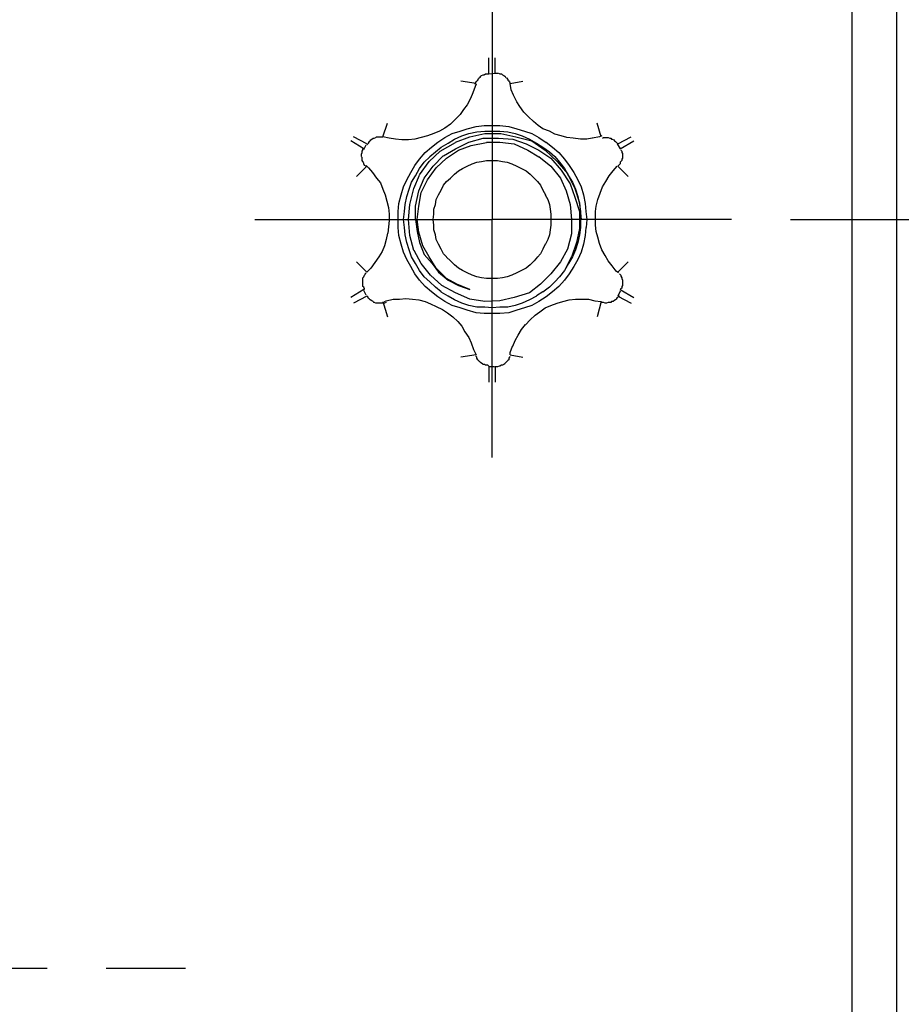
# Model space of a CAD drawing. Extents: x 0 to 283, y 0 to 196.
# Tile 32 of 35: x 227 to 242, y 100 to 117. Entities that reach past the tile are written whole.
import ezdxf

# ---------------------------------------------------------------- set-up
doc = ezdxf.new("R2010")
doc.units = 0
doc.linetypes.add('CENTER', pattern=[12, 8, -1, 2, -1])
doc.layers.get('0').update_dxf_attribs({"linetype": 'CONTINUOUS'})
doc.layers.get('DEFPOINTS').update_dxf_attribs({"linetype": 'CONTINUOUS'})
doc.layers.add('CTR', color=7, linetype='CENTER')
doc.layers.add('LAYER_1', color=7, linetype='CONTINUOUS')
doc.styles.add('SANSSERIF', font='sanss___.ttf')
doc.dimstyles.new('ISO-25$0', dxfattribs={"dimtxt": 2.5, "dimasz": 2.5, "dimexe": 1.25, "dimexo": 1, "dimgap": 0.6, "dimtad": 1, "dimdec": 1, "dimzin": 9, "dimdsep": 46, "dimtxsty": 'SANSSERIF', "dimcen": 0.75, "dimadec": 1, "dimazin": 0, "dimtfac": 1, "dimtdec": 1, "dimtmove": 0, "dimatfit": 3, "dimfxl": 1, "dimarcsym": 0})
doc.dimstyles.new('ISO-25$3', dxfattribs={"dimtxt": 2.5, "dimasz": 2.5, "dimexe": 1.25, "dimexo": 1, "dimgap": 0.6, "dimtad": 1, "dimtih": 1, "dimtoh": 1, "dimdec": 1, "dimzin": 9, "dimdsep": 46, "dimtxsty": 'SANSSERIF', "dimcen": 0.75, "dimadec": 1, "dimazin": 0, "dimtfac": 1, "dimtdec": 1, "dimtofl": 0, "dimtmove": 0, "dimatfit": 3, "dimfxl": 1, "dimarcsym": 0})

# ---------------------------------------------------------------- blocks, each defined once
blk = doc.blocks.new('*D63')
at = {"color": 0, "lineweight": -2, "transparency": 16777216}
for p, q in [((212.674, 99.82), (212.674, 101.32)), ((211.924, 100.57), (213.424, 100.57)), ((222.251, 66.281), (217.019, 85.013)), ((231.942, 66.281), (222.251, 66.281))]:
    blk.add_line(p, q, dxfattribs=at)
at = {"color": 0, "transparency": 16777216}
blk.add_solid([(217.421, 85.125), (216.618, 84.901), (216.347, 87.421)], dxfattribs=at)
at = {"layer": 'DEFPOINTS', "color": 0, "transparency": 16777216}
for p in [(209.002, 113.719), (216.347, 87.421)]:
    blk.add_point(p, dxfattribs=at)
at = {"color": 0, "transparency": 16777216, "insert": (227.397, 68.189), "char_height": 2.5, "attachment_point": 5, "style": 'SANSSERIF'}
blk.add_mtext('∅54.6', dxfattribs=at)
blk = doc.blocks.new('*D64')
at = {"color": 0, "lineweight": -2, "transparency": 16777216}
for p, q in [((239.945, 113.257), (257.989, 113.257)), ((256.739, 110.757), (256.739, 90.37)), ((239.945, 87.87), (257.989, 87.87))]:
    blk.add_line(p, q, dxfattribs=at)
at = {"color": 0, "transparency": 16777216}
for points in [[(256.322, 110.757), (257.156, 110.757), (256.739, 113.257)], [(256.322, 90.37), (257.156, 90.37), (256.739, 87.87)]]:
    blk.add_solid(points, dxfattribs=at)
at = {"layer": 'DEFPOINTS', "color": 0, "transparency": 16777216}
for p in [(238.945, 113.257), (238.945, 87.87), (256.739, 87.87)]:
    blk.add_point(p, dxfattribs=at)
at = {"color": 0, "transparency": 16777216, "insert": (254.851, 100.564), "char_height": 2.5, "attachment_point": 5, "rotation": 90, "style": 'SANSSERIF'}
blk.add_mtext('50.8', dxfattribs=at)
blk = doc.blocks.new('*D65')
at = {"color": 0, "lineweight": -2, "transparency": 16777216}
for p, q in [((244.264, 122.907), (257.989, 122.907)), ((256.739, 120.407), (256.739, 115.757)), ((239.945, 113.257), (257.989, 113.257))]:
    blk.add_line(p, q, dxfattribs=at)
at = {"color": 0, "transparency": 16777216}
for points in [[(256.322, 120.407), (257.156, 120.407), (256.739, 122.907)], [(256.322, 115.757), (257.156, 115.757), (256.739, 113.257)]]:
    blk.add_solid(points, dxfattribs=at)
at = {"layer": 'DEFPOINTS', "color": 0, "transparency": 16777216}
for p in [(243.264, 122.907), (238.945, 113.257), (256.739, 113.257)]:
    blk.add_point(p, dxfattribs=at)
at = {"color": 0, "transparency": 16777216, "insert": (254.849, 118.082), "char_height": 2.5, "attachment_point": 5, "rotation": 90, "style": 'SANSSERIF'}
blk.add_mtext('19.3', dxfattribs=at)

msp = doc.modelspace()

# ---------------------------------------------------------------- linework, layer by layer
at = {"layer": 'CTR'}
msp.add_line((195.344, 100.57), (229.689, 100.57), dxfattribs=at)
at = {"layer": 'LAYER_1', "color": 7}
for points in [[(240.984, 117.832), (240.984, 83.294)], [(241.74, 117.832), (241.74, 83.294)], [(234.884, 117.293), (234.884, 113.257)], [(234.829, 115.74), (234.829, 115.997)], [(234.938, 115.74), (234.938, 115.997)], [(234.655, 115.646), (234.668, 115.659)], [(234.668, 115.66), (234.682, 115.673)], [(234.682, 115.673), (234.695, 115.687)], [(234.694, 115.687), (234.708, 115.7)], [(234.708, 115.7), (234.735, 115.713)], [(234.735, 115.713), (234.748, 115.713)], [(234.749, 115.713), (234.776, 115.727)], [(234.776, 115.727), (234.789, 115.727)], [(234.79, 115.727), (234.803, 115.727)], [(234.803, 115.727), (234.829, 115.727)], [(234.829, 115.727), (234.938, 115.74)], [(234.924, 115.74), (234.951, 115.74)], [(234.951, 115.74), (234.978, 115.74)], [(234.978, 115.74), (234.991, 115.74)], [(234.992, 115.74), (235.018, 115.727)], [(235.018, 115.727), (235.046, 115.727)], [(235.046, 115.727), (235.059, 115.713)], [(235.059, 115.713), (235.086, 115.7)], [(235.086, 115.7), (235.099, 115.687)], [(235.099, 115.687), (235.113, 115.674)], [(235.113, 115.673), (235.126, 115.66)], [(235.127, 115.66), (235.153, 115.632)], [(234.614, 115.565), (234.357, 115.605)], [(234.6, 115.512), (234.559, 115.403)], [(234.6, 115.565), (234.613, 115.592)], [(234.6, 115.552), (234.6, 115.565)], [(234.614, 115.552), (234.6, 115.512)], [(234.614, 115.592), (234.627, 115.605)], [(234.627, 115.606), (234.641, 115.619)], [(234.641, 115.619), (234.654, 115.646)], [(235.153, 115.632), (235.153, 115.619)], [(235.153, 115.619), (235.167, 115.605)], [(235.168, 115.606), (235.18, 115.592)], [(235.18, 115.592), (235.193, 115.565)], [(235.194, 115.565), (235.409, 115.605)], [(235.207, 115.457), (235.194, 115.565)], [(234.559, 115.403), (234.519, 115.309)], [(235.248, 115.363), (235.208, 115.457)], [(235.303, 115.255), (235.248, 115.363)], [(234.465, 115.2), (234.398, 115.12)], [(234.52, 115.308), (234.465, 115.2)], [(235.356, 115.173), (235.303, 115.255)], [(235.424, 115.079), (235.356, 115.173)], [(234.343, 115.039), (234.263, 114.957)], [(234.398, 115.12), (234.343, 115.039)], [(235.504, 114.998), (235.424, 115.079)], [(235.585, 114.917), (235.503, 114.998)], [(233.035, 114.661), (233.115, 114.89)], [(234.181, 114.876), (234.087, 114.809)], [(234.263, 114.957), (234.181, 114.876)], [(234.465, 114.796), (234.613, 114.836)], [(234.614, 114.837), (234.749, 114.85)], [(234.749, 114.85), (234.884, 114.85)], [(234.884, 114.85), (235.018, 114.85)], [(235.018, 114.85), (235.167, 114.836)], [(235.168, 114.837), (235.303, 114.796)], [(235.666, 114.85), (235.585, 114.917)], [(235.748, 114.796), (235.666, 114.85)], [(236.733, 114.661), (236.665, 114.89)], [(232.764, 114.539), (232.535, 114.66)], [(232.913, 114.647), (232.927, 114.66)], [(232.927, 114.661), (232.954, 114.661)], [(232.954, 114.661), (232.967, 114.661)], [(232.968, 114.661), (232.994, 114.661)], [(232.994, 114.661), (233.007, 114.661)], [(233.007, 114.661), (233.035, 114.661)], [(233.143, 114.634), (233.035, 114.661)], [(233.791, 114.674), (233.683, 114.647)], [(233.897, 114.715), (233.791, 114.675)], [(233.993, 114.755), (233.898, 114.715)], [(234.087, 114.809), (233.993, 114.755)], [(234.087, 114.647), (234.208, 114.714)], [(234.208, 114.715), (234.344, 114.755)], [(234.249, 114.62), (234.371, 114.674)], [(234.263, 114.567), (234.506, 114.66)], [(234.343, 114.755), (234.465, 114.795)], [(234.371, 114.674), (234.492, 114.714)], [(234.492, 114.715), (234.627, 114.742)], [(234.506, 114.661), (234.762, 114.715)], [(234.627, 114.742), (234.762, 114.755)], [(234.762, 114.755), (234.884, 114.755)], [(234.762, 114.715), (235.033, 114.715)], [(234.884, 114.755), (235.018, 114.755)], [(235.018, 114.755), (235.153, 114.742)], [(235.033, 114.715), (235.289, 114.661)], [(235.153, 114.742), (235.274, 114.715)], [(235.274, 114.715), (235.397, 114.675)], [(235.289, 114.661), (235.559, 114.593)], [(235.303, 114.796), (235.437, 114.756)], [(235.397, 114.674), (235.518, 114.62)], [(235.437, 114.755), (235.559, 114.715)], [(235.559, 114.715), (235.679, 114.647)], [(235.856, 114.755), (235.748, 114.795)], [(235.95, 114.702), (235.856, 114.756)], [(236.058, 114.674), (235.95, 114.702)], [(236.152, 114.647), (236.058, 114.674)], [(236.706, 114.661), (236.585, 114.634)], [(236.747, 114.674), (236.706, 114.661)], [(237.016, 114.539), (237.245, 114.66)], [(232.711, 114.458), (232.494, 114.593)], [(232.711, 114.445), (232.751, 114.526)], [(232.764, 114.526), (232.778, 114.539)], [(232.778, 114.539), (232.791, 114.553)], [(232.792, 114.552), (232.805, 114.58)], [(232.805, 114.58), (232.819, 114.593)], [(232.819, 114.593), (232.832, 114.606)], [(232.831, 114.607), (232.846, 114.62)], [(232.846, 114.62), (232.872, 114.634)], [(232.872, 114.634), (232.886, 114.634)], [(232.886, 114.634), (232.913, 114.647)], [(233.25, 114.62), (233.143, 114.634)], [(233.358, 114.607), (233.25, 114.62)], [(233.467, 114.607), (233.358, 114.607)], [(233.574, 114.62), (233.467, 114.607)], [(233.683, 114.647), (233.574, 114.62)], [(233.75, 114.391), (233.858, 114.485)], [(233.858, 114.485), (233.966, 114.567)], [(233.925, 114.404), (234.02, 114.485)], [(233.965, 114.567), (234.087, 114.647)], [(234.006, 114.418), (234.263, 114.566)], [(234.02, 114.485), (234.141, 114.552)], [(234.141, 114.552), (234.249, 114.62)], [(234.263, 114.458), (234.492, 114.567)], [(234.316, 114.431), (234.533, 114.513)], [(234.492, 114.567), (234.735, 114.634)], [(234.533, 114.513), (234.789, 114.566)], [(234.735, 114.634), (234.991, 114.634)], [(234.79, 114.567), (235.017, 114.567)], [(234.992, 114.634), (235.235, 114.621)], [(235.018, 114.567), (235.262, 114.539)], [(235.235, 114.62), (235.464, 114.539)], [(235.262, 114.539), (235.491, 114.431)], [(235.464, 114.539), (235.68, 114.431)], [(235.518, 114.62), (235.638, 114.553)], [(235.559, 114.593), (235.787, 114.431)], [(235.639, 114.552), (235.748, 114.486)], [(235.68, 114.647), (235.801, 114.566)], [(235.748, 114.485), (235.856, 114.404)], [(235.801, 114.567), (235.909, 114.485)], [(235.909, 114.485), (236.017, 114.391)], [(236.26, 114.634), (236.152, 114.647)], [(236.382, 114.62), (236.26, 114.634)], [(236.49, 114.62), (236.382, 114.62)], [(236.584, 114.634), (236.49, 114.621)], [(236.759, 114.634), (236.774, 114.647)], [(236.774, 114.647), (236.8, 114.647)], [(236.8, 114.647), (236.813, 114.647)], [(236.814, 114.647), (236.841, 114.647)], [(236.841, 114.647), (236.854, 114.647)], [(236.854, 114.647), (236.88, 114.634)], [(236.881, 114.634), (236.895, 114.634)], [(236.895, 114.634), (236.909, 114.621)], [(236.909, 114.62), (236.922, 114.62)], [(236.921, 114.62), (236.949, 114.607)], [(236.949, 114.607), (236.962, 114.593)], [(236.962, 114.593), (236.976, 114.58)], [(236.976, 114.58), (236.989, 114.567)], [(236.99, 114.567), (237.003, 114.553)], [(237.003, 114.552), (237.016, 114.539)], [(237.003, 114.539), (237.056, 114.458)], [(237.056, 114.458), (237.286, 114.593)], [(232.67, 114.364), (232.684, 114.391)], [(232.67, 114.351), (232.67, 114.364)], [(232.67, 114.324), (232.67, 114.351)], [(232.684, 114.31), (232.671, 114.323)], [(232.684, 114.418), (232.697, 114.431)], [(232.684, 114.391), (232.684, 114.418)], [(232.696, 114.431), (232.696, 114.458)], [(233.656, 114.283), (233.75, 114.391)], [(233.736, 114.229), (233.83, 114.323)], [(233.818, 114.242), (234.006, 114.418)], [(233.83, 114.324), (233.924, 114.404)], [(233.885, 114.162), (234.059, 114.336)], [(234.06, 114.337), (234.263, 114.458)], [(234.114, 114.296), (234.316, 114.431)], [(235.491, 114.431), (235.68, 114.323)], [(235.68, 114.431), (235.883, 114.296)], [(235.68, 114.324), (235.883, 114.162)], [(235.787, 114.431), (235.99, 114.242)], [(235.856, 114.404), (235.949, 114.324)], [(235.95, 114.324), (236.03, 114.229)], [(236.017, 114.391), (236.112, 114.283)], [(237.07, 114.431), (237.083, 114.418)], [(237.084, 114.418), (237.084, 114.39)], [(237.084, 114.391), (237.097, 114.377)], [(237.097, 114.378), (237.097, 114.351)], [(237.097, 114.351), (237.097, 114.337)], [(237.097, 114.337), (237.097, 114.323)], [(237.097, 114.324), (237.097, 114.296)], [(232.764, 114.162), (232.589, 113.986)], [(232.684, 114.283), (232.684, 114.31)], [(232.684, 114.256), (232.684, 114.283)], [(232.696, 114.242), (232.684, 114.256)], [(232.711, 114.216), (232.697, 114.242)], [(232.711, 114.202), (232.711, 114.215)], [(232.724, 114.175), (232.711, 114.202)], [(232.751, 114.162), (232.724, 114.175)], [(232.751, 114.175), (232.791, 114.134)], [(232.764, 114.148), (232.751, 114.162)], [(233.507, 114.053), (233.574, 114.175)], [(233.574, 114.175), (233.656, 114.283)], [(233.656, 114.013), (233.818, 114.242)], [(233.656, 114.121), (233.736, 114.229)], [(233.736, 113.959), (233.885, 114.162)], [(233.938, 114.134), (234.114, 114.296)], [(234.384, 114.121), (234.465, 114.162)], [(234.465, 114.162), (234.547, 114.202)], [(234.547, 114.202), (234.627, 114.229)], [(234.627, 114.229), (234.708, 114.242)], [(234.708, 114.242), (234.79, 114.256)], [(234.79, 114.256), (234.884, 114.256)], [(234.884, 114.256), (234.978, 114.256)], [(234.978, 114.256), (235.059, 114.243)], [(235.059, 114.242), (235.14, 114.229)], [(235.14, 114.229), (235.221, 114.201)], [(235.221, 114.202), (235.303, 114.162)], [(235.303, 114.162), (235.383, 114.121)], [(235.883, 114.296), (236.057, 114.094)], [(235.883, 114.162), (236.044, 113.959)], [(235.991, 114.242), (236.165, 114.04)], [(236.03, 114.229), (236.112, 114.121)], [(236.112, 114.283), (236.193, 114.175)], [(236.193, 114.175), (236.273, 114.054)], [(236.935, 114.081), (237.003, 114.162)], [(237.03, 114.175), (237.016, 114.162)], [(237.016, 114.162), (237.191, 113.986)], [(237.043, 114.188), (237.03, 114.175)], [(237.056, 114.202), (237.043, 114.188)], [(237.056, 114.229), (237.056, 114.201)], [(237.07, 114.242), (237.057, 114.229)], [(237.084, 114.256), (237.07, 114.243)], [(237.097, 114.296), (237.084, 114.283)], [(237.084, 114.283), (237.084, 114.256)], [(232.792, 114.134), (232.858, 114.053)], [(232.859, 114.053), (232.927, 113.959)], [(233.44, 113.932), (233.507, 114.053)], [(233.521, 113.892), (233.587, 114)], [(233.561, 113.783), (233.655, 114.012)], [(233.587, 114), (233.655, 114.121)], [(233.791, 113.932), (233.938, 114.134)], [(234.181, 113.959), (234.249, 114.026)], [(234.249, 114.027), (234.316, 114.081)], [(234.316, 114.081), (234.384, 114.121)], [(235.383, 114.121), (235.464, 114.081)], [(235.464, 114.081), (235.53, 114.027)], [(235.531, 114.027), (235.597, 113.959)], [(236.058, 114.094), (236.206, 113.865)], [(236.112, 114.121), (236.179, 114)], [(236.165, 114.04), (236.287, 113.783)], [(236.179, 114), (236.247, 113.892)], [(236.273, 114.053), (236.341, 113.932)], [(236.814, 113.905), (236.868, 113.999)], [(236.868, 114), (236.935, 114.081)], [(232.927, 113.959), (232.994, 113.877)], [(232.994, 113.877), (233.034, 113.77)], [(233.385, 113.81), (233.44, 113.932)], [(233.48, 113.77), (233.52, 113.891)], [(233.642, 113.743), (233.736, 113.959)], [(233.683, 113.716), (233.791, 113.932)], [(234.02, 113.757), (234.06, 113.838)], [(234.06, 113.838), (234.114, 113.905)], [(234.114, 113.905), (234.181, 113.959)], [(235.598, 113.959), (235.654, 113.905)], [(235.654, 113.905), (235.707, 113.838)], [(235.707, 113.838), (235.747, 113.757)], [(236.044, 113.959), (236.139, 113.743)], [(236.206, 113.864), (236.287, 113.635)], [(236.247, 113.892), (236.3, 113.77)], [(236.341, 113.932), (236.395, 113.811)], [(236.759, 113.81), (236.814, 113.905)], [(233.035, 113.77), (233.075, 113.676)], [(233.076, 113.675), (233.103, 113.568)], [(233.305, 113.527), (233.345, 113.675)], [(233.345, 113.675), (233.385, 113.811)], [(233.44, 113.649), (233.48, 113.77)], [(233.493, 113.514), (233.561, 113.783)], [(233.587, 113.487), (233.642, 113.743)], [(233.642, 113.487), (233.683, 113.715)], [(233.938, 113.595), (233.979, 113.675)], [(233.979, 113.675), (234.02, 113.757)], [(235.748, 113.757), (235.788, 113.675)], [(235.787, 113.675), (235.828, 113.595)], [(236.139, 113.743), (236.206, 113.514)], [(236.287, 113.783), (236.369, 113.54)], [(236.3, 113.77), (236.341, 113.649)], [(236.395, 113.81), (236.435, 113.675)], [(236.436, 113.675), (236.463, 113.527)], [(236.678, 113.595), (236.719, 113.703)], [(236.719, 113.703), (236.759, 113.811)], [(233.103, 113.568), (233.129, 113.46)], [(233.291, 113.392), (233.305, 113.527)], [(233.399, 113.392), (233.412, 113.513)], [(233.411, 113.514), (233.44, 113.649)], [(233.467, 113.257), (233.493, 113.513)], [(233.587, 113.257), (233.587, 113.487)], [(233.615, 113.257), (233.642, 113.487)], [(233.897, 113.432), (233.925, 113.514)], [(233.925, 113.514), (233.938, 113.595)], [(235.828, 113.595), (235.856, 113.514)], [(235.856, 113.514), (235.869, 113.432)], [(236.206, 113.514), (236.234, 113.257)], [(236.287, 113.635), (236.369, 113.392)], [(236.341, 113.649), (236.369, 113.514)], [(236.369, 113.54), (236.395, 113.257)], [(236.369, 113.514), (236.382, 113.392)], [(236.463, 113.527), (236.476, 113.392)], [(236.639, 113.392), (236.652, 113.487)], [(236.652, 113.487), (236.678, 113.595)], [(233.129, 113.46), (233.142, 113.351)], [(233.143, 113.351), (233.143, 113.243)], [(233.291, 113.257), (233.291, 113.392)], [(233.385, 113.257), (233.399, 113.392)], [(233.885, 113.257), (233.898, 113.351)], [(233.897, 113.351), (233.897, 113.433)], [(235.869, 113.432), (235.882, 113.351)], [(235.883, 113.351), (235.883, 113.257)], [(236.369, 113.392), (236.369, 113.109)], [(236.382, 113.392), (236.382, 113.257)], [(236.476, 113.392), (236.49, 113.257)], [(236.639, 113.284), (236.639, 113.392)], [(230.862, 113.257), (234.884, 113.257)], [(233.143, 113.243), (233.129, 113.136)], [(233.291, 113.122), (233.291, 113.257)], [(233.399, 113.122), (233.386, 113.257)], [(233.493, 112.987), (233.467, 113.257)], [(233.587, 113.257), (233.615, 113.055)], [(233.642, 113.041), (233.615, 113.257)], [(233.897, 113.163), (233.885, 113.257)], [(233.897, 113.081), (233.897, 113.163)], [(238.945, 113.257), (234.884, 113.257)], [(234.884, 109.222), (234.884, 113.257)], [(235.883, 113.163), (235.869, 113.081)], [(235.883, 113.257), (235.883, 113.163)], [(236.234, 113.257), (236.234, 113.014)], [(236.382, 113.257), (236.382, 113.122)], [(236.49, 113.257), (236.477, 113.122)], [(236.639, 113.163), (236.639, 113.284)], [(236.652, 113.055), (236.639, 113.163)], [(233.115, 113.028), (233.088, 112.92)], [(233.129, 113.136), (233.116, 113.028)], [(233.305, 112.987), (233.292, 113.122)], [(233.345, 112.839), (233.305, 112.987)], [(233.411, 113.001), (233.399, 113.122)], [(233.44, 112.866), (233.411, 113.001)], [(233.561, 112.731), (233.494, 112.987)], [(233.615, 113.055), (233.655, 112.866)], [(233.709, 112.812), (233.642, 113.041)], [(233.925, 113.001), (233.897, 113.081)], [(233.938, 112.92), (233.925, 113.001)], [(235.856, 113.001), (235.828, 112.92)], [(235.869, 113.081), (235.856, 113.001)], [(236.234, 113.014), (236.166, 112.758)], [(236.369, 113.108), (236.314, 112.866)], [(236.369, 113.001), (236.341, 112.866)], [(236.382, 113.122), (236.369, 113.001)], [(236.463, 112.987), (236.436, 112.839)], [(236.476, 113.122), (236.463, 112.987)], [(236.678, 112.96), (236.652, 113.055)], [(233.088, 112.92), (233.062, 112.811)], [(233.385, 112.704), (233.345, 112.839)], [(233.48, 112.745), (233.44, 112.866)], [(233.656, 112.866), (233.736, 112.664)], [(233.979, 112.839), (233.939, 112.92)], [(234.02, 112.758), (233.979, 112.839)], [(235.787, 112.839), (235.747, 112.758)], [(235.828, 112.92), (235.788, 112.839)], [(236.314, 112.866), (236.234, 112.622)], [(236.341, 112.866), (236.301, 112.745)], [(236.436, 112.839), (236.395, 112.704)], [(236.706, 112.852), (236.678, 112.96)], [(236.747, 112.745), (236.706, 112.852)], [(233.021, 112.717), (232.968, 112.623)], [(233.062, 112.812), (233.021, 112.718)], [(233.44, 112.582), (233.385, 112.703)], [(233.521, 112.623), (233.48, 112.744)], [(233.683, 112.515), (233.562, 112.731)], [(233.818, 112.623), (233.709, 112.812)], [(233.736, 112.663), (233.871, 112.515)], [(234.06, 112.676), (234.02, 112.758)], [(234.114, 112.623), (234.06, 112.676)], [(235.707, 112.676), (235.653, 112.622)], [(235.748, 112.758), (235.707, 112.676)], [(236.165, 112.758), (236.044, 112.541)], [(236.3, 112.745), (236.247, 112.623)], [(236.395, 112.704), (236.341, 112.583)], [(236.8, 112.65), (236.747, 112.744)], [(236.854, 112.556), (236.8, 112.65)], [(232.764, 112.366), (232.589, 112.541)], [(232.9, 112.528), (232.832, 112.434)], [(232.968, 112.623), (232.9, 112.529)], [(233.507, 112.461), (233.44, 112.582)], [(233.587, 112.515), (233.521, 112.623)], [(233.656, 112.394), (233.588, 112.514)], [(233.844, 112.312), (233.683, 112.515)], [(233.938, 112.434), (233.818, 112.623)], [(233.871, 112.515), (233.979, 112.366)], [(234.181, 112.556), (234.115, 112.622)], [(234.249, 112.488), (234.181, 112.555)], [(234.316, 112.434), (234.25, 112.488)], [(235.531, 112.488), (235.464, 112.433)], [(235.598, 112.556), (235.531, 112.488)], [(235.654, 112.623), (235.598, 112.556)], [(236.044, 112.541), (235.883, 112.34)], [(236.234, 112.623), (236.112, 112.394)], [(236.179, 112.515), (236.112, 112.394)], [(236.247, 112.623), (236.179, 112.515)], [(236.341, 112.582), (236.273, 112.461)], [(236.921, 112.474), (236.855, 112.556)], [(237.016, 112.366), (237.191, 112.541)], [(232.724, 112.312), (232.737, 112.326)], [(232.737, 112.339), (232.751, 112.353)], [(232.737, 112.326), (232.737, 112.34)], [(232.831, 112.434), (232.765, 112.366)], [(233.574, 112.339), (233.507, 112.46)], [(233.656, 112.231), (233.574, 112.339)], [(233.736, 112.285), (233.656, 112.394)], [(234.114, 112.259), (233.938, 112.433)], [(233.979, 112.366), (234.142, 112.231)], [(234.384, 112.394), (234.317, 112.434)], [(234.465, 112.353), (234.384, 112.394)], [(234.547, 112.312), (234.465, 112.353)], [(235.303, 112.353), (235.221, 112.312)], [(235.383, 112.394), (235.303, 112.353)], [(235.464, 112.434), (235.383, 112.394)], [(235.883, 112.339), (235.707, 112.164)], [(236.112, 112.394), (236.03, 112.285)], [(236.193, 112.339), (236.112, 112.231)], [(236.273, 112.461), (236.193, 112.34)], [(236.99, 112.38), (236.922, 112.474)], [(237.03, 112.353), (236.99, 112.38)], [(237.043, 112.339), (237.056, 112.326)], [(237.056, 112.326), (237.07, 112.312)], [(232.696, 112.272), (232.711, 112.285)], [(232.696, 112.245), (232.696, 112.272)], [(232.696, 112.218), (232.696, 112.245)], [(232.696, 112.204), (232.696, 112.218)], [(232.696, 112.191), (232.696, 112.204)], [(232.696, 112.164), (232.696, 112.191)], [(232.696, 112.15), (232.696, 112.164)], [(232.696, 112.124), (232.696, 112.15)], [(232.711, 112.285), (232.724, 112.312)], [(233.75, 112.124), (233.656, 112.232)], [(233.83, 112.204), (233.736, 112.285)], [(233.925, 112.109), (233.831, 112.204)], [(234.032, 112.137), (233.844, 112.312)], [(234.289, 112.164), (234.114, 112.259)], [(234.141, 112.231), (234.316, 112.138)], [(234.506, 112.07), (234.289, 112.164)], [(234.627, 112.285), (234.547, 112.312)], [(234.708, 112.272), (234.627, 112.285)], [(234.79, 112.259), (234.708, 112.272)], [(234.884, 112.259), (234.79, 112.259)], [(234.978, 112.259), (234.884, 112.259)], [(235.059, 112.272), (234.978, 112.258)], [(235.14, 112.285), (235.059, 112.272)], [(235.221, 112.312), (235.14, 112.285)], [(235.707, 112.164), (235.518, 112.015)], [(235.95, 112.204), (235.856, 112.11)], [(236.03, 112.285), (235.95, 112.204)], [(236.112, 112.231), (236.017, 112.124)], [(237.07, 112.312), (237.07, 112.299)], [(237.07, 112.299), (237.083, 112.272)], [(237.084, 112.272), (237.084, 112.258)], [(237.084, 112.259), (237.097, 112.232)], [(237.097, 112.231), (237.097, 112.218)], [(237.097, 112.218), (237.097, 112.205)], [(237.097, 112.204), (237.097, 112.177)], [(237.097, 112.177), (237.097, 112.164)], [(237.097, 112.164), (237.097, 112.137)], [(232.711, 112.07), (232.494, 111.935)], [(232.711, 112.109), (232.697, 112.123)], [(232.724, 112.083), (232.711, 112.109)], [(232.751, 111.975), (232.711, 112.056)], [(232.724, 112.07), (232.724, 112.083)], [(233.858, 112.03), (233.75, 112.123)], [(233.965, 111.948), (233.858, 112.03)], [(234.02, 112.03), (233.925, 112.109)], [(234.141, 111.961), (234.02, 112.029)], [(234.263, 112.015), (234.033, 112.137)], [(234.506, 111.907), (234.263, 112.015)], [(234.316, 112.137), (234.506, 112.07)], [(235.518, 112.015), (235.262, 111.935)], [(235.748, 112.03), (235.639, 111.962)], [(235.856, 112.109), (235.748, 112.029)], [(235.909, 112.03), (235.801, 111.948)], [(236.017, 112.124), (235.909, 112.03)], [(237.056, 112.043), (237.016, 111.961)], [(237.056, 112.07), (237.286, 111.935)], [(237.07, 112.083), (237.057, 112.069)], [(237.084, 112.096), (237.07, 112.083)], [(237.097, 112.137), (237.084, 112.124)], [(237.084, 112.124), (237.084, 112.096)], [(232.764, 111.961), (232.535, 111.84)], [(232.778, 111.948), (232.765, 111.961)], [(232.792, 111.92), (232.778, 111.948)], [(232.805, 111.907), (232.792, 111.921)], [(232.819, 111.894), (232.806, 111.908)], [(232.846, 111.881), (232.819, 111.894)], [(232.872, 111.867), (232.846, 111.88)], [(232.886, 111.853), (232.873, 111.867)], [(232.913, 111.84), (232.886, 111.853)], [(232.941, 111.84), (232.913, 111.84)], [(232.968, 111.84), (232.94, 111.84)], [(232.981, 111.84), (232.968, 111.84)], [(233.007, 111.84), (232.981, 111.84)], [(233.035, 111.84), (233.007, 111.84)], [(233.035, 111.867), (233.115, 111.61)], [(233.062, 111.84), (233.035, 111.84)], [(233.062, 111.867), (233.088, 111.88)], [(233.088, 111.853), (233.062, 111.84)], [(233.088, 111.881), (233.21, 111.907)], [(233.211, 111.907), (233.317, 111.907)], [(233.317, 111.907), (233.426, 111.921)], [(233.426, 111.92), (233.534, 111.907)], [(233.534, 111.907), (233.642, 111.894)], [(233.642, 111.894), (233.75, 111.867)], [(233.75, 111.867), (233.844, 111.827)], [(233.844, 111.826), (233.938, 111.786)], [(234.087, 111.867), (233.966, 111.948)], [(234.208, 111.8), (234.087, 111.867)], [(234.249, 111.894), (234.141, 111.961)], [(234.371, 111.84), (234.25, 111.894)], [(234.492, 111.8), (234.371, 111.84)], [(234.762, 111.867), (234.506, 111.907)], [(235.018, 111.881), (234.763, 111.867)], [(235.262, 111.935), (235.018, 111.881)], [(235.397, 111.84), (235.275, 111.8)], [(235.518, 111.894), (235.397, 111.84)], [(235.639, 111.961), (235.519, 111.895)], [(235.68, 111.867), (235.56, 111.8)], [(235.801, 111.948), (235.68, 111.867)], [(235.883, 111.8), (235.991, 111.84)], [(235.991, 111.84), (236.085, 111.867)], [(236.085, 111.867), (236.193, 111.894)], [(236.193, 111.894), (236.301, 111.908)], [(236.3, 111.907), (236.408, 111.907)], [(236.408, 111.907), (236.517, 111.907)], [(236.517, 111.907), (236.624, 111.881)], [(236.624, 111.881), (236.733, 111.867)], [(236.733, 111.867), (236.665, 111.61)], [(236.759, 111.853), (236.733, 111.853)], [(236.774, 111.853), (236.759, 111.853)], [(236.8, 111.84), (236.774, 111.853)], [(236.827, 111.84), (236.8, 111.84)], [(236.854, 111.853), (236.827, 111.84)], [(236.868, 111.853), (236.855, 111.853)], [(236.895, 111.853), (236.868, 111.853)], [(236.909, 111.867), (236.896, 111.854)], [(236.935, 111.867), (236.909, 111.867)], [(236.949, 111.881), (236.935, 111.867)], [(236.976, 111.894), (236.949, 111.881)], [(236.99, 111.907), (236.976, 111.894)], [(237.003, 111.935), (236.99, 111.907)], [(237.03, 111.948), (237.003, 111.934)], [(237.016, 111.961), (237.245, 111.84)], [(237.043, 111.961), (237.03, 111.948)], [(233.938, 111.786), (234.047, 111.732)], [(234.047, 111.732), (234.128, 111.678)], [(234.128, 111.678), (234.222, 111.61)], [(234.343, 111.759), (234.208, 111.799)], [(234.465, 111.719), (234.344, 111.759)], [(234.614, 111.678), (234.465, 111.719)], [(234.627, 111.772), (234.492, 111.8)], [(234.749, 111.665), (234.614, 111.678)], [(234.762, 111.772), (234.627, 111.772)], [(234.884, 111.665), (234.749, 111.665)], [(234.884, 111.759), (234.763, 111.773)], [(235.018, 111.772), (234.884, 111.759)], [(235.018, 111.665), (234.884, 111.665)], [(235.153, 111.772), (235.018, 111.772)], [(235.168, 111.678), (235.018, 111.665)], [(235.274, 111.8), (235.153, 111.772)], [(235.303, 111.719), (235.168, 111.678)], [(235.437, 111.759), (235.303, 111.719)], [(235.559, 111.8), (235.437, 111.76)], [(235.613, 111.637), (235.693, 111.691)], [(235.693, 111.691), (235.787, 111.759)], [(235.787, 111.759), (235.883, 111.799)], [(234.222, 111.61), (234.303, 111.529)], [(234.303, 111.529), (234.371, 111.449)], [(235.45, 111.475), (235.531, 111.557)], [(235.531, 111.557), (235.613, 111.637)], [(234.371, 111.449), (234.424, 111.354)], [(234.424, 111.354), (234.492, 111.26)], [(235.329, 111.3), (235.383, 111.395)], [(235.383, 111.395), (235.45, 111.476)], [(234.492, 111.26), (234.533, 111.165)], [(234.533, 111.165), (234.573, 111.057)], [(235.235, 111.111), (235.275, 111.206)], [(235.274, 111.206), (235.329, 111.3)], [(234.573, 111.057), (234.613, 110.963)], [(235.194, 111.003), (235.234, 111.111)], [(235.194, 110.963), (235.194, 111.003)], [(234.614, 110.963), (234.357, 110.922)], [(234.614, 110.936), (234.614, 110.949)], [(234.627, 110.922), (234.614, 110.935)], [(234.627, 110.908), (234.627, 110.922)], [(234.641, 110.882), (234.628, 110.908)], [(234.655, 110.868), (234.641, 110.882)], [(234.668, 110.855), (234.655, 110.868)], [(234.682, 110.841), (234.668, 110.854)], [(234.694, 110.828), (234.682, 110.841)], [(234.721, 110.814), (234.694, 110.828)], [(234.735, 110.801), (234.722, 110.814)], [(235.099, 110.814), (235.086, 110.801)], [(235.113, 110.828), (235.1, 110.815)], [(235.14, 110.855), (235.113, 110.828)], [(235.153, 110.868), (235.14, 110.855)], [(235.168, 110.882), (235.153, 110.869)], [(235.18, 110.922), (235.167, 110.909)], [(235.168, 110.908), (235.168, 110.882)], [(235.194, 110.936), (235.18, 110.922)], [(235.194, 110.963), (235.409, 110.922)], [(234.762, 110.801), (234.735, 110.801)], [(234.776, 110.788), (234.763, 110.801)], [(234.79, 110.788), (234.776, 110.788)], [(234.816, 110.788), (234.79, 110.788)], [(234.829, 110.773), (234.816, 110.787)], [(234.829, 110.76), (234.829, 110.503)], [(234.924, 110.76), (234.83, 110.76)], [(234.938, 110.76), (234.938, 110.503)], [(234.951, 110.76), (234.938, 110.76)], [(234.978, 110.76), (234.951, 110.76)], [(235.005, 110.773), (234.978, 110.76)], [(235.018, 110.773), (235.005, 110.773)], [(235.046, 110.788), (235.018, 110.774)], [(235.059, 110.788), (235.046, 110.788)], [(235.086, 110.801), (235.059, 110.787)]]:
    msp.add_lwpolyline(points, dxfattribs=at)

# ---------------------------------------------------------------- dimensions: what is measured, and where the dimension line sits
for base, p1, p2, picture, middle in [((256.739, 113.257), (243.264, 122.907), (238.945, 113.257), '*D65', (254.849, 118.082)), ((256.739, 87.87), (238.945, 113.257), (238.945, 87.87), '*D64', (254.851, 100.564))]:
    dim = msp.add_linear_dim(base=base, p1=p1, p2=p2, angle=90, dimstyle='ISO-25$0', override={"dimlfac": 2})
    dim.commit()
    dim.dimension.update_dxf_attribs({"geometry": picture, "text_midpoint": middle})
dim = msp.add_diameter_dim_2p(p1=(209.002, 113.719), p2=(216.347, 87.421), dimstyle='ISO-25$3', override={"dimlfac": 2})
dim.commit()
dim.dimension.update_dxf_attribs({"geometry": '*D63', "text_midpoint": (227.397, 66.281), "dimtype": 163})

doc.saveas('drawing.dxf')
